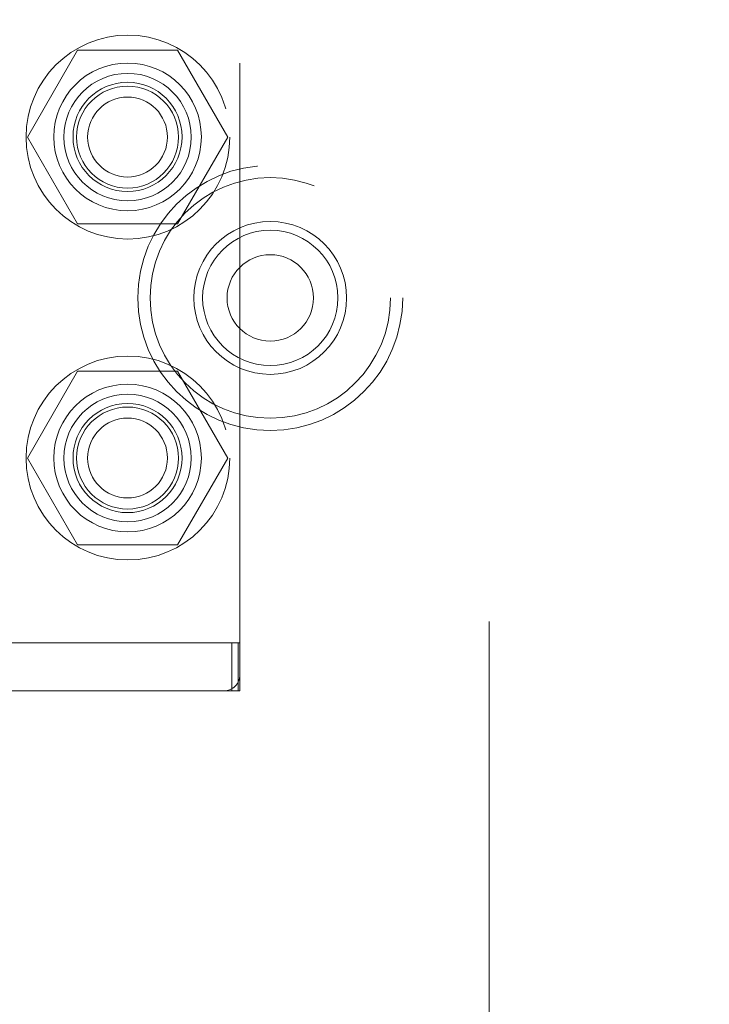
# Model space of a CAD drawing. Header units: inches. Extents: x 0.2 to 10.8, y 0.2 to 8.2.
# Tile 64 of 146: x 3.14 to 3.253, y 4.227 to 4.388. Entities that reach past the tile are written whole.
import ezdxf

# ---------------------------------------------------------------- set-up
doc = ezdxf.new("R2010")
doc.units = ezdxf.units.IN
doc.header["$MEASUREMENT"] = 0
doc.linetypes.add('HIDDEN', pattern=[0.07500000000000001, 0.05, -0.025])
doc.layers.add('DIMENSIONS', color=140, linetype='Continuous')
doc.styles.add('SLDTEXTSTYLE0', font='TXT', dxfattribs={"width": 0.7})
doc.dimstyles.new('SLDDIMSTYLE0', dxfattribs={"dimtxt": 0.0849609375, "dimasz": 0.13, "dimexe": 0, "dimexo": 0.0625, "dimgap": 0.021240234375, "dimtad": 0, "dimtih": 1, "dimtoh": 1, "dimlfac": 15, "dimrnd": 1e-09, "dimzin": 12, "dimdsep": 46, "dimtxsty": 'SLDTEXTSTYLE0', "dimsah": 1, "dimcen": 0.09, "dimadec": 0, "dimazin": 3, "dimtfac": 1, "dimtofl": 0, "dimtmove": 0, "dimatfit": 3, "dimfxl": 0, "dimfrac": 2, "dimtolj": 1, "dimtzin": 12, "dimarcsym": 0})

# ---------------------------------------------------------------- blocks, each defined once
blk = doc.blocks.new('_D')
at = {"layer": 'DIMENSIONS'}
for p, q in [((3.202962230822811, 5.338666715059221), (2.612633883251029, 5.338666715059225)), ((2.737633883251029, 5.338666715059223), (2.737633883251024, 4.529504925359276)), ((2.576059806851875, 4.37545398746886), (2.547529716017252, 4.37545398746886)), ((2.547529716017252, 4.37545398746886), (2.547529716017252, 4.240423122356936)), ((2.899207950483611, 4.37545398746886), (2.927738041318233, 4.37545398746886)), ((2.927738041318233, 4.37545398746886), (2.927738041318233, 4.240423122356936)), ((2.547529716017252, 4.240423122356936), (2.576059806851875, 4.240423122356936)), ((2.927738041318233, 4.240423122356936), (2.899207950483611, 4.240423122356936)), ((2.737633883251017, 3.346444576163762), (2.737633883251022, 4.221403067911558)), ((3.202962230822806, 3.34644457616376), (2.612633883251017, 3.346444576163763))]:
    blk.add_line(p, q, dxfattribs=at)
for points in [[(2.737633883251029, 5.338666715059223), (2.717633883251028, 5.208666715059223), (2.757633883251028, 5.208666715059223)], [(2.737633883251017, 3.346444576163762), (2.757633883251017, 3.476444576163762), (2.717633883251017, 3.476444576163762)]]:
    blk.add_solid(points, dxfattribs=at)
at = {"layer": 'DIMENSIONS', "char_height": 0.08333333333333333, "attachment_point": 1, "style": 'SLDTEXTSTYLE0'}
for s, insert in [('29.88', (2.576059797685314, 4.501896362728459)), ('759.0', (2.576059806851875, 4.3478454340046))]:
    blk.add_mtext(s, dxfattribs=dict(at, insert=insert))

msp = doc.modelspace()

# ---------------------------------------------------------------- linework, layer by layer
at = {"color": 7, "linetype": 'HIDDEN', "lineweight": 18}
for p, q in [((3.2169622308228, 3.389588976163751), (3.2169622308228, 5.295522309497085)), ((3.176146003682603, 4.280889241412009), (3.176146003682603, 4.404248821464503)), ((3.149574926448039, 4.38298897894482), (3.141376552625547, 4.36878897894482)), ((3.165971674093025, 4.38298897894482), (3.149574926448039, 4.38298897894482)), ((3.174170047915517, 4.36878897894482), (3.165971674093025, 4.38298897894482)), ((3.141376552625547, 4.36878897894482), (3.149574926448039, 4.35458897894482)), ((3.165971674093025, 4.35458897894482), (3.174170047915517, 4.36878897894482)), ((3.149574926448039, 4.35458897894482), (3.165971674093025, 4.35458897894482)), ((3.149574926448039, 4.330522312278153), (3.141376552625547, 4.316322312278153)), ((3.165971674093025, 4.330522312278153), (3.149574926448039, 4.330522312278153)), ((3.174170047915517, 4.316322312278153), (3.165971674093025, 4.330522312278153)), ((3.141376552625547, 4.316322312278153), (3.149574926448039, 4.302122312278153)), ((3.165971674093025, 4.302122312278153), (3.174170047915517, 4.316322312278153)), ((3.149574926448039, 4.302122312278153), (3.165971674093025, 4.302122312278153)), ((3.174833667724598, 4.286138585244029), (3.137038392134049, 4.286138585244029)), ((3.174833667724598, 4.278264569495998), (3.174833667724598, 4.286138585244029)), ((3.174833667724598, 4.286138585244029), (3.176146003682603, 4.286138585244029)), ((3.175860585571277, 4.278264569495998), (3.175860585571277, 4.286138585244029)), ((3.176146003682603, 4.278264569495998), (3.176146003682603, 4.280889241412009)), ((3.138350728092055, 4.278264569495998), (3.173521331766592, 4.278264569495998)), ((3.174833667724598, 4.278264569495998), (3.173521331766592, 4.278264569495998)), ((3.176146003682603, 4.278264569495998), (3.174833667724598, 4.278264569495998))]:
    msp.add_line(p, q, dxfattribs=at)
for centre, radius in [((3.157828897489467, 4.368788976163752), 0.01666666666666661), ((3.157773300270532, 4.368815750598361), 0.01207349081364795), ((3.157773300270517, 4.36878897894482), 0.01041666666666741), ((3.157773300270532, 4.368815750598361), 0.008923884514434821), ((3.157773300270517, 4.36878897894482), 0.008333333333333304), ((3.157773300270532, 4.36878897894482), 0.006530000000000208), ((3.181122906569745, 4.342495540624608), 0.0216666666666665), ((3.181122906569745, 4.342495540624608), 0.01966666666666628), ((3.181122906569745, 4.342495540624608), 0.01966666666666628), ((3.181122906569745, 4.342495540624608), 0.01249999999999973), ((3.181122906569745, 4.342495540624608), 0.01106666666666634), ((3.181122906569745, 4.342495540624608), 0.007066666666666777), ((3.157828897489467, 4.316322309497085), 0.01666666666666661), ((3.157773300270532, 4.31632231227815), 0.01207349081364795), ((3.157773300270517, 4.316322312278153), 0.01041666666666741), ((3.157773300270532, 4.31632231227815), 0.008923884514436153), ((3.157773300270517, 4.316322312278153), 0.008333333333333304), ((3.157773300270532, 4.316322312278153), 0.006529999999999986)]:
    msp.add_circle(centre, radius, dxfattribs=at)
msp.add_arc((3.173521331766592, 4.280889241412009), 0.00262467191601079, 270.0000000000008, 0, dxfattribs=at)

# ---------------------------------------------------------------- dimensions: what is measured, and where the dimension line sits
at = {"layer": 'DIMENSIONS'}
dim = msp.add_linear_dim(base=(2.737633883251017, 3.346444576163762), p1=(3.25296223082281, 5.338666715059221), p2=(3.252962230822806, 3.346444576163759), angle=90.0000000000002, dimstyle='SLDDIMSTYLE0', dxfattribs=at)
dim.commit()
dim.dimension.update_dxf_attribs({"geometry": '_D', "text_midpoint": (2.737633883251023, 4.375453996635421), "dimtype": 160})

doc.saveas('drawing.dxf')
